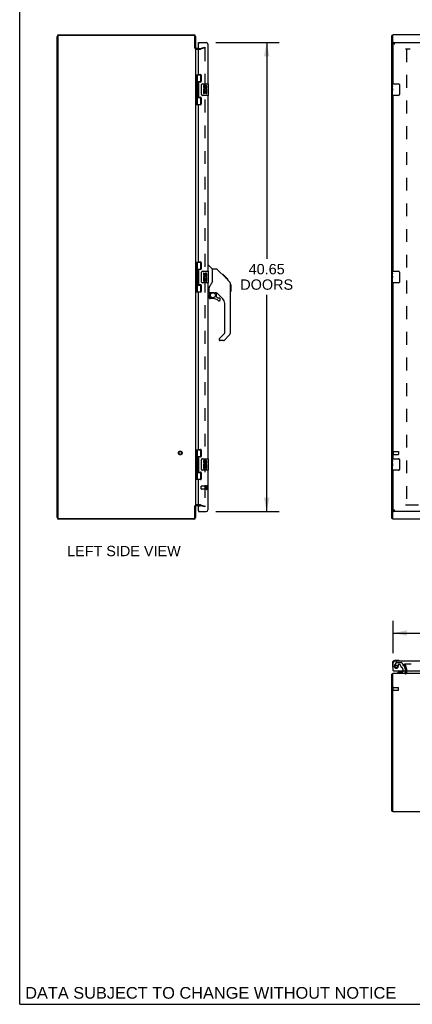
# Model space of a CAD drawing. Header units: inches. Extents: x 0 to 203, y 0 to 131.
# Tile 1 of 12: x 0 to 34, y 0 to 85. Entities that reach past the tile are written whole.
import ezdxf

# ---------------------------------------------------------------- set-up
doc = ezdxf.new("R2010")
doc.units = ezdxf.units.IN
doc.header["$LTSCALE"] = 11.137931
doc.header["$MEASUREMENT"] = 0
doc.linetypes.add('HIDDEN', pattern=[0.2, 0.1, -0.1])
doc.layers.get('0').update_dxf_attribs({"linetype": 'CONTINUOUS'})
for name, color, linetype in [('DEFAULT_2', 8, 'HIDDEN'), ('DIMENSIONS', 7, 'CONTINUOUS'), ('DOOR_ASSEMBLY_LEFT', 7, 'CONTINUOUS')]:
    doc.layers.add(name, color=color, linetype=linetype)
doc.styles.get("Standard").update_dxf_attribs({"font": 'arial.ttf'})
doc.dimstyles.new('DIMSTYLE_1', dxfattribs={"dimtxt": 0.893417, "dimasz": 1.191223, "dimexe": 0.09, "dimexo": 0.07, "dimgap": 0.0375, "dimtad": 0, "dimtih": 1, "dimtoh": 1, "dimzin": 4, "dimdsep": 46, "dimtxsty": 'Standard', "dimblk": '_FILLED', "dimblk1": '_FILLED', "dimblk2": '_FILLED', "dimcen": 0.09, "dimazin": 1, "dimtfac": 1, "dimtdec": 3, "dimtofl": 0, "dimtmove": 0, "dimatfit": 3, "dimldrblk": '_FILLED', "dimfxl": 0, "dimtolj": 1, "dimtzin": 4, "dimarcsym": 0})

# ---------------------------------------------------------------- blocks, each defined once
blk = doc.blocks.new('_FILLED')
at = {"color": 0, "linetype": 'ByBlock'}
blk.add_solid([(0, 0), (-1, 0.2), (-1, -0.2)], dxfattribs=at)
blk = doc.blocks.new('*D4')
at = {"layer": 'DIMENSIONS', "color": 2, "linetype": 'Continuous'}
for p, q in [((16.997, 83.37), (22.464, 83.37)), ((21.392, 83.37), (21.392, 64.626)), ((21.392, 42.72), (21.392, 61.499)), ((16.997, 42.72), (22.464, 42.72))]:
    blk.add_line(p, q, dxfattribs=at)
at = {"layer": 'DIMENSIONS', "color": 2, "linetype": 'Continuous', "xscale": 1.1912225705, "yscale": 1.1912225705, "zscale": 1.1912225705}
for p, rotation in [((21.392, 83.37), 90), ((21.392, 42.72), 270)]:
    blk.add_blockref('_FILLED', p, dxfattribs=dict(at, rotation=rotation))
at = {"layer": 'DIMENSIONS', "color": 2, "linetype": 'Continuous', "insert": (21.392, 64.179), "char_height": 0.8934, "width": 4.57004, "attachment_point": 2, "line_spacing_factor": 0.9}
blk.add_mtext('40.65\\PDOORS', dxfattribs=at)
blk = doc.blocks.new('*D5')
at = {"layer": 'DIMENSIONS', "color": 2, "linetype": 'Continuous'}
for p, q in [((32.343, 30.44), (32.343, 33.256)), ((61.043, 30.44), (61.043, 33.256)), ((32.343, 32.184), (42.228, 32.184)), ((61.043, 32.184), (51.159, 32.184))]:
    blk.add_line(p, q, dxfattribs=at)
at = {"layer": 'DIMENSIONS', "color": 2, "linetype": 'Continuous', "xscale": 1.1912225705, "yscale": 1.1912225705, "zscale": 1.1912225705, "rotation": 180}
blk.add_blockref('_FILLED', (32.343, 32.184), dxfattribs=at)
at = {"layer": 'DIMENSIONS', "color": 2, "linetype": 'Continuous', "xscale": 1.1912225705, "yscale": 1.1912225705, "zscale": 1.1912225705}
blk.add_blockref('_FILLED', (61.043, 32.184), dxfattribs=at)
at = {"layer": 'DIMENSIONS', "color": 2, "linetype": 'Continuous', "insert": (46.693, 32.631), "char_height": 0.89342, "width": 8.03743, "attachment_point": 2, "line_spacing_factor": 0.9}
blk.add_mtext('28.70 DOORS', dxfattribs=at)

msp = doc.modelspace()

# ---------------------------------------------------------------- linework, layer by layer
at = {"color": 7, "linetype": 'Continuous'}
for p, q in [((0, 0), (0, 131.034)), ((32.314, 83.982), (32.239, 83.982)), ((15.169, 82.87), (15.23, 82.87)), ((32.314, 82.873), (32.239, 82.873)), ((32.314, 82.873), (32.314, 82.93)), ((15.169, 43.22), (15.23, 43.22)), ((32.314, 43.217), (32.239, 43.217)), ((32.314, 43.16), (32.314, 43.217)), ((32.314, 42.108), (32.239, 42.108)), ((32.314, 16.736), (32.239, 16.736)), ((0, 0), (202.508, 0))]:
    msp.add_line(p, q, dxfattribs=at)
at = {"color": 3, "linetype": 'Continuous'}
for p, q in [((3.23, 42.19), (3.23, 83.9)), ((3.293, 83.902), (3.293, 42.188)), ((15.087, 83.982), (3.373, 83.982)), ((3.375, 84.045), (15.085, 84.045)), ((15.167, 82.873), (15.167, 83.902)), ((15.23, 83.9), (15.23, 82.87)), ((32.239, 42.108), (32.239, 83.982)), ((32.314, 82.93), (32.314, 84.045)), ((92.164, 84.045), (32.314, 84.045)), ((15.23, 82.843), (15.23, 43.247)), ((15.473, 82.87), (15.3, 82.87)), ((15.3, 82.795), (15.473, 82.795)), ((32.343, 82.843), (32.282, 82.843)), ((15.167, 42.188), (15.167, 43.217)), ((15.23, 43.22), (15.23, 42.19)), ((15.473, 43.295), (15.3, 43.295)), ((15.473, 43.22), (15.3, 43.22)), ((32.343, 43.247), (32.282, 43.247)), ((32.314, 42.045), (32.314, 43.16)), ((3.373, 42.108), (15.087, 42.108)), ((15.085, 42.045), (3.375, 42.045)), ((92.164, 42.045), (32.314, 42.045)), ((32.239, 16.736), (32.239, 28.61)), ((32.314, 16.673), (32.314, 28.673)), ((92.164, 28.673), (32.314, 28.673)), ((33.414, 28.916), (33.414, 28.743)), ((92.164, 16.673), (32.314, 16.673))]:
    msp.add_line(p, q, dxfattribs=at)
for points in [[(32.265, 82.852), (32.26, 82.854), (32.258, 82.855), (32.255, 82.857), (32.253, 82.858), (32.251, 82.859), (32.249, 82.86), (32.247, 82.861), (32.246, 82.862), (32.244, 82.863), (32.243, 82.864), (32.242, 82.866), (32.241, 82.867), (32.24, 82.868), (32.239, 82.869), (32.239, 82.87), (32.239, 82.872), (32.239, 82.873)], [(32.282, 82.843), (32.28, 82.844), (32.279, 82.845), (32.277, 82.847), (32.275, 82.848), (32.273, 82.849), (32.27, 82.85), (32.268, 82.851), (32.265, 82.852)], [(32.26, 43.236), (32.258, 43.235), (32.255, 43.234), (32.253, 43.232), (32.251, 43.231), (32.249, 43.23), (32.247, 43.229), (32.246, 43.228), (32.244, 43.227), (32.243, 43.226), (32.242, 43.224), (32.241, 43.223), (32.24, 43.222), (32.239, 43.221), (32.239, 43.22), (32.239, 43.218), (32.239, 43.217)], [(32.282, 43.247), (32.28, 43.246), (32.279, 43.245), (32.277, 43.244), (32.275, 43.242), (32.273, 43.241), (32.27, 43.24), (32.268, 43.239), (32.265, 43.238), (32.26, 43.236)], [(32.255, 28.621), (32.253, 28.62), (32.251, 28.619), (32.249, 28.619), (32.247, 28.618), (32.246, 28.618), (32.244, 28.617), (32.243, 28.616), (32.242, 28.615), (32.241, 28.615), (32.24, 28.614), (32.239, 28.613), (32.239, 28.612), (32.239, 28.611), (32.239, 28.61)], [(32.282, 28.632), (32.28, 28.63), (32.279, 28.629), (32.277, 28.628), (32.275, 28.627), (32.273, 28.626), (32.27, 28.625), (32.268, 28.624), (32.265, 28.623), (32.263, 28.623), (32.26, 28.622), (32.255, 28.621)]]:
    msp.add_lwpolyline(points, dxfattribs=at)
at = {"color": 7, "linetype": 'Continuous'}
for points in [[(32.334, 82.843), (32.335, 82.844), (32.335, 82.846), (32.335, 82.847), (32.334, 82.848), (32.334, 82.85), (32.334, 82.851), (32.333, 82.852), (32.332, 82.853), (32.331, 82.854), (32.33, 82.856), (32.329, 82.857), (32.328, 82.858), (32.327, 82.859), (32.325, 82.86), (32.324, 82.861), (32.322, 82.862), (32.321, 82.863), (32.32, 82.864), (32.318, 82.865), (32.317, 82.866), (32.316, 82.867), (32.315, 82.869), (32.314, 82.87), (32.314, 82.871), (32.314, 82.872), (32.314, 82.873)], [(32.334, 43.247), (32.335, 43.246), (32.335, 43.244), (32.335, 43.243), (32.334, 43.242), (32.334, 43.241), (32.334, 43.239), (32.333, 43.238), (32.332, 43.237), (32.331, 43.236), (32.33, 43.235), (32.329, 43.233), (32.328, 43.232), (32.327, 43.231), (32.325, 43.23), (32.324, 43.229), (32.322, 43.228), (32.321, 43.227), (32.32, 43.226), (32.318, 43.225), (32.317, 43.224), (32.316, 43.223), (32.315, 43.221), (32.314, 43.22), (32.314, 43.219), (32.314, 43.218), (32.314, 43.217)]]:
    msp.add_lwpolyline(points, dxfattribs=at)
at = {"color": 3, "linetype": 'Continuous'}
for centre, radius, start, end in [((3.375, 83.9), 0.145, 90, 180), ((3.373, 83.902), 0.08, 90, 180), ((15.085, 83.9), 0.145, 0, 90), ((15.087, 83.902), 0.08, 0, 90), ((15.3, 82.94), 0.07, 184.84437, 270), ((32.374, 82.93), 0.06, 180, 239.436), ((15.3, 43.15), 0.07, 90, 175.15563), ((32.374, 43.16), 0.06, 120.564, 180), ((3.375, 42.19), 0.145, 180, 270), ((3.373, 42.188), 0.08, 180, 270), ((15.085, 42.19), 0.145, 270, 360), ((15.087, 42.188), 0.08, 270, 360), ((32.384, 28.528), 0.145, 118.86847, 134.60138), ((33.344, 28.743), 0.07, 270, 360)]:
    msp.add_arc(centre, radius, start, end, dxfattribs=at)
at = {"color": 7, "linetype": 'Continuous'}
for centre, start, end in [((15.3, 82.94), 218.75492, 222.0166), ((15.3, 82.94), 246.08965, 270), ((15.3, 43.15), 137.9834, 141.24508), ((15.3, 43.15), 90, 113.91035)]:
    msp.add_arc(centre, 0.145, start, end, dxfattribs=at)
at = {"layer": 'DEFAULT_2', "color": 8, "linetype": 'HIDDEN'}
for p, q in [((15.473, 82.87), (15.629, 82.87)), ((15.473, 82.795), (15.629, 82.795)), ((15.639, 82.871), (16.023, 82.974)), ((16.043, 82.902), (15.658, 82.799)), ((16.023, 82.974), (16.043, 82.902)), ((16.03, 82.894), (16.032, 82.893)), ((16.043, 82.879), (16.043, 43.211)), ((60.564, 82.795), (33.414, 82.795)), ((33.489, 82.795), (33.489, 43.295)), ((32.314, 47.937), (32.314, 47.653)), ((32.357, 47.937), (32.357, 47.653)), ((32.357, 47.919), (32.804, 47.919)), ((32.814, 47.909), (32.814, 47.681)), ((32.357, 47.671), (32.804, 47.671)), ((15.295, 43.295), (15.3, 43.295)), ((15.629, 43.295), (15.473, 43.295)), ((15.473, 43.22), (15.629, 43.22)), ((15.629, 43.295), (15.633, 43.295)), ((16.023, 43.116), (15.639, 43.219)), ((15.658, 43.291), (16.043, 43.188)), ((16.043, 43.188), (16.023, 43.116)), ((33.414, 43.295), (60.564, 43.295)), ((33.309, 29.466), (33.382, 29.486)), ((33.412, 29.082), (33.309, 29.466)), ((60.645, 29.486), (33.33, 29.486)), ((33.382, 29.486), (33.485, 29.102)), ((33.414, 29.072), (33.414, 28.916)), ((33.489, 29.072), (33.489, 28.743)), ((32.357, 27.206), (32.357, 27.49)), ((32.357, 27.472), (32.804, 27.472)), ((32.814, 27.234), (32.814, 27.462)), ((32.357, 27.224), (32.804, 27.224))]:
    msp.add_line(p, q, dxfattribs=at)
for points in [[(16.028, 82.894), (16.028, 82.894), (16.026, 82.894), (16.025, 82.893)], [(16.03, 82.894), (16.029, 82.894), (16.028, 82.894)], [(16.032, 82.893), (16.033, 82.893), (16.035, 82.892), (16.036, 82.892)], [(16.036, 82.892), (16.037, 82.891), (16.038, 82.89), (16.039, 82.889), (16.04, 82.887), (16.041, 82.886), (16.042, 82.885), (16.042, 82.883), (16.042, 82.882), (16.043, 82.88), (16.043, 82.879)], [(16.028, 43.196), (16.028, 43.196), (16.026, 43.196), (16.025, 43.197)], [(16.036, 43.198), (16.035, 43.198), (16.033, 43.197), (16.032, 43.197), (16.03, 43.196), (16.029, 43.196), (16.028, 43.196)], [(16.043, 43.211), (16.043, 43.21), (16.042, 43.208), (16.042, 43.207), (16.042, 43.205), (16.041, 43.204), (16.04, 43.203), (16.039, 43.201), (16.038, 43.2), (16.037, 43.199), (16.036, 43.198)], [(33.33, 29.486), (33.328, 29.486), (33.326, 29.486), (33.325, 29.485), (33.323, 29.484), (33.322, 29.484), (33.32, 29.483), (33.319, 29.482), (33.318, 29.48), (33.317, 29.479), (33.316, 29.477), (33.316, 29.476), (33.315, 29.474), (33.315, 29.473), (33.315, 29.471)], [(33.315, 29.471), (33.315, 29.471), (33.315, 29.469), (33.315, 29.468)]]:
    msp.add_lwpolyline(points, dxfattribs=at)
for radius in [0.164, 0.124]:
    msp.add_circle((13.905, 47.795), radius, dxfattribs=at)
for centre, radius, start, end in [((15.3, 82.94), 0.145, 222.0166, 246.08965), ((15.629, 82.91), 0.04, 270, 285), ((15.629, 82.91), 0.115, 270, 285), ((32.335, 47.937), 0.0215, 0, 180), ((32.804, 47.909), 0.01, 0, 90), ((32.335, 47.653), 0.0215, 180, 360), ((32.804, 47.681), 0.01, 270, 360), ((15.3, 43.15), 0.145, 113.91035, 137.9834), ((15.629, 43.18), 0.115, 75, 90), ((15.629, 43.18), 0.04, 75, 90), ((33.374, 29.072), 0.04, 0, 15), ((33.374, 29.072), 0.115, 0, 15), ((33.344, 28.743), 0.145, 308.75492, 360), ((32.335, 27.49), 0.0215, 360, 180), ((32.804, 27.462), 0.01, 360, 90), ((32.335, 27.206), 0.0215, 180, 0), ((32.804, 27.234), 0.01, 270, 0)]:
    msp.add_arc(centre, radius, start, end, dxfattribs=at)
at = {"layer": 'DOOR_ASSEMBLY_LEFT', "color": 7, "linetype": 'Continuous'}
for p, q in [((15.473, 83.295), (15.473, 83.37)), ((15.493, 83.295), (15.473, 83.295)), ((32.343, 83.37), (32.343, 83.295)), ((32.454, 83.252), (32.449, 83.255)), ((32.459, 83.248), (32.454, 83.252)), ((32.464, 83.245), (32.459, 83.248)), ((32.471, 83.24), (32.464, 83.245)), ((32.478, 83.235), (32.47, 83.24)), ((32.478, 83.235), (32.471, 83.24)), ((15.23, 80.575), (15.714, 80.575)), ((15.269, 80.575), (15.269, 78.016)), ((15.368, 80.575), (15.368, 79.887)), ((15.688, 79.984), (15.688, 80.575)), ((15.368, 79.984), (15.715, 79.984)), ((15.368, 79.687), (15.368, 78.903)), ((15.384, 79.717), (15.384, 79.857)), ((15.657, 79.975), (15.657, 79.953)), ((15.657, 79.975), (15.708, 79.975)), ((15.733, 78.895), (15.733, 79.695)), ((15.833, 79.795), (16.343, 79.795)), ((15.909, 79.641), (15.909, 79.505)), ((15.971, 79.641), (15.909, 79.641)), ((15.971, 79.505), (15.971, 79.641)), ((16.036, 79.567), (16.037, 79.498)), ((16.097, 79.505), (16.097, 79.546)), ((16.16, 79.41), (16.16, 79.547)), ((16.16, 79.41), (16.221, 79.41)), ((16.221, 79.41), (16.221, 79.567)), ((16.358, 78.81), (16.358, 79.78)), ((32.283, 79.636), (32.283, 79.78)), ((32.283, 79.38), (32.283, 79.633)), ((32.292, 79.578), (32.283, 79.578)), ((32.283, 79.41), (32.293, 79.41)), ((32.293, 79.41), (32.293, 79.567)), ((32.298, 79.795), (32.808, 79.795)), ((32.908, 79.695), (32.908, 78.895)), ((15.368, 78.703), (15.368, 78.016)), ((15.368, 78.606), (15.715, 78.606)), ((15.384, 78.733), (15.384, 78.873)), ((15.657, 78.638), (15.657, 78.615)), ((15.708, 78.615), (15.657, 78.615)), ((15.688, 78.016), (15.688, 78.606)), ((16.343, 78.795), (15.833, 78.795)), ((15.909, 79.18), (15.909, 78.949)), ((15.927, 79.18), (15.909, 79.18)), ((15.909, 78.949), (15.971, 78.949)), ((15.961, 79.18), (15.989, 79.199)), ((15.961, 79.18), (16.221, 79.18)), ((15.971, 78.949), (15.971, 79.117)), ((15.971, 79.117), (16.037, 79.117)), ((16.037, 79.117), (16.037, 78.981)), ((16.037, 78.981), (16.097, 78.981)), ((16.097, 78.981), (16.097, 79.117)), ((16.097, 79.117), (16.16, 79.117)), ((16.152, 79.216), (16.21, 79.191)), ((16.16, 78.949), (16.16, 79.117)), ((16.16, 78.949), (16.221, 78.949)), ((16.221, 79.227), (16.221, 79.28)), ((16.221, 78.949), (16.221, 79.18)), ((32.283, 78.81), (32.283, 79.378)), ((32.286, 79.347), (32.283, 79.347)), ((32.283, 79.216), (32.292, 79.216)), ((32.283, 79.18), (32.293, 79.18)), ((32.283, 79.117), (32.293, 79.117)), ((32.283, 78.949), (32.293, 78.949)), ((32.293, 79.227), (32.293, 79.28)), ((32.293, 78.949), (32.293, 79.18)), ((32.808, 78.795), (32.298, 78.795)), ((15.23, 78.016), (15.714, 78.016)), ((15.23, 64.325), (15.714, 64.325)), ((15.269, 64.325), (15.269, 61.766)), ((15.368, 64.325), (15.368, 63.637)), ((15.688, 63.734), (15.688, 64.325)), ((16.298, 64.049), (16.361, 64.049)), ((16.686, 63.74), (16.388, 64.037)), ((15.368, 63.734), (15.715, 63.734)), ((15.368, 63.437), (15.368, 62.653)), ((15.384, 63.467), (15.384, 63.607)), ((15.657, 63.725), (15.708, 63.725)), ((15.657, 63.725), (15.657, 63.703)), ((15.733, 62.645), (15.733, 63.445)), ((15.833, 63.545), (16.343, 63.545)), ((15.971, 63.391), (15.909, 63.391)), ((15.909, 63.391), (15.909, 63.255)), ((15.971, 63.255), (15.971, 63.391)), ((16.036, 63.317), (16.037, 63.248)), ((16.097, 63.255), (16.097, 63.296)), ((16.16, 63.16), (16.16, 63.297)), ((16.221, 63.16), (16.221, 63.317)), ((16.358, 62.56), (16.358, 63.53)), ((17.053, 63.734), (16.692, 63.734)), ((16.692, 62.63), (16.692, 63.734)), ((17.874, 62.946), (17.109, 63.711)), ((17.63, 63.256), (17.563, 63.256)), ((17.637, 63.249), (17.57, 63.249)), ((17.647, 63.239), (17.58, 63.239)), ((17.654, 63.233), (17.587, 63.233)), ((17.662, 63.225), (17.595, 63.225)), ((17.681, 63.205), (17.614, 63.205)), ((17.63, 63.256), (17.957, 62.93)), ((17.704, 63.183), (17.637, 63.183)), ((32.283, 63.386), (32.283, 63.53)), ((32.283, 63.13), (32.283, 63.383)), ((32.292, 63.328), (32.283, 63.328)), ((32.293, 63.16), (32.293, 63.317)), ((32.298, 63.545), (32.808, 63.545)), ((32.908, 63.445), (32.908, 62.645)), ((15.368, 62.453), (15.368, 61.766)), ((15.368, 62.356), (15.715, 62.356)), ((15.384, 62.483), (15.384, 62.623)), ((15.657, 62.388), (15.657, 62.365)), ((15.708, 62.365), (15.657, 62.365)), ((15.688, 61.766), (15.688, 62.356)), ((16.343, 62.545), (15.833, 62.545)), ((15.927, 62.93), (15.909, 62.93)), ((15.909, 62.93), (15.909, 62.699)), ((15.909, 62.699), (15.971, 62.699)), ((15.961, 62.93), (15.989, 62.949)), ((15.961, 62.93), (16.221, 62.93)), ((15.971, 62.867), (16.037, 62.867)), ((15.971, 62.699), (15.971, 62.867)), ((16.037, 62.867), (16.037, 62.731)), ((16.037, 62.731), (16.097, 62.731)), ((16.097, 62.867), (16.16, 62.867)), ((16.097, 62.731), (16.097, 62.867)), ((16.152, 62.966), (16.21, 62.941)), ((16.16, 63.16), (16.221, 63.16)), ((16.16, 62.699), (16.16, 62.867)), ((16.16, 62.699), (16.221, 62.699)), ((16.221, 62.977), (16.221, 63.03)), ((16.221, 62.699), (16.221, 62.93)), ((17.727, 63.159), (17.66, 63.159)), ((17.751, 63.136), (17.684, 63.136)), ((17.775, 63.112), (17.708, 63.112)), ((17.798, 63.088), (17.731, 63.088)), ((17.82, 63.066), (17.754, 63.066)), ((17.841, 63.046), (17.774, 63.046)), ((17.858, 63.029), (17.791, 63.029)), ((17.871, 63.015), (17.804, 63.015)), ((17.875, 63.011), (17.808, 63.011)), ((17.877, 63.009), (17.81, 63.009)), ((17.878, 63.009), (17.811, 63.009)), ((17.878, 63.008), (17.812, 63.008)), ((17.86, 62.959), (17.812, 63.007)), ((17.881, 63.006), (17.814, 63.006)), ((17.885, 63.001), (17.819, 63.001)), ((17.891, 62.995), (17.824, 62.995)), ((17.905, 62.982), (17.838, 62.982)), ((17.92, 62.966), (17.853, 62.966)), ((17.873, 62.946), (17.86, 62.959)), ((17.928, 62.959), (17.861, 62.959)), ((17.934, 62.952), (17.868, 62.952)), ((17.873, 62.946), (18.152, 62.667)), ((17.946, 62.94), (17.88, 62.94)), ((17.952, 62.935), (17.885, 62.935)), ((17.955, 62.931), (17.888, 62.931)), ((17.957, 62.93), (17.89, 62.93)), ((17.956, 62.93), (17.89, 62.93)), ((17.957, 62.929), (17.89, 62.929)), ((18.046, 62.841), (17.957, 62.929)), ((17.975, 62.845), (18.041, 62.845)), ((18.043, 62.843), (17.976, 62.843)), ((18.046, 62.841), (17.979, 62.841)), ((18.172, 62.645), (18.152, 62.667)), ((18.266, 62.412), (18.265, 62.42)), ((18.267, 58.287), (18.267, 62.39)), ((18.278, 62.394), (18.278, 61.807)), ((32.283, 63.16), (32.293, 63.16)), ((32.283, 62.56), (32.283, 63.128)), ((32.286, 63.097), (32.283, 63.097)), ((32.283, 62.966), (32.292, 62.966)), ((32.283, 62.93), (32.293, 62.93)), ((32.283, 62.867), (32.293, 62.867)), ((32.283, 62.699), (32.293, 62.699)), ((32.293, 62.977), (32.293, 63.03)), ((32.293, 62.699), (32.293, 62.93)), ((32.808, 62.545), (32.298, 62.545)), ((15.23, 61.766), (15.714, 61.766)), ((16.377, 61.667), (16.298, 61.667)), ((16.416, 61.706), (16.416, 62.113)), ((16.416, 61.489), (16.416, 61.252)), ((16.436, 61.708), (16.731, 61.708)), ((16.474, 61.629), (16.554, 61.708)), ((16.48, 61.623), (16.477, 61.626)), ((16.484, 61.619), (16.48, 61.623)), ((16.488, 61.615), (16.484, 61.619)), ((17.004, 61.667), (16.916, 61.667)), ((17.046, 61.335), (17.046, 61.662)), ((17.582, 61.171), (17.08, 61.672)), ((16.731, 61.173), (16.495, 61.173)), ((17.05, 61.327), (17.121, 61.255)), ((17.13, 61.252), (17.282, 61.252)), ((17.361, 61.054), (17.361, 61.173)), ((17.755, 58.201), (17.755, 60.753)), ((17.296, 57.71), (17.732, 58.146)), ((17.282, 57.677), (17.282, 57.612)), ((17.644, 57.533), (17.361, 57.533)), ((18.151, 58.008), (17.699, 57.556)), ((15.23, 48.075), (15.714, 48.075)), ((15.269, 48.075), (15.269, 45.516)), ((15.368, 48.075), (15.368, 47.387)), ((15.688, 47.484), (15.688, 48.075)), ((15.368, 47.484), (15.715, 47.484)), ((15.368, 47.187), (15.368, 46.403)), ((15.384, 47.217), (15.384, 47.357)), ((15.657, 47.475), (15.708, 47.475)), ((15.657, 47.475), (15.657, 47.453)), ((15.733, 46.395), (15.733, 47.195)), ((15.833, 47.295), (16.343, 47.295)), ((15.971, 47.141), (15.909, 47.141)), ((15.909, 47.141), (15.909, 47.005)), ((15.971, 47.005), (15.971, 47.141)), ((16.036, 47.067), (16.037, 46.998)), ((16.097, 47.005), (16.097, 47.046)), ((16.16, 46.91), (16.16, 47.047)), ((16.221, 46.91), (16.221, 47.067)), ((16.358, 46.31), (16.358, 47.28)), ((32.283, 47.136), (32.283, 47.28)), ((32.283, 46.88), (32.283, 47.133)), ((32.292, 47.078), (32.283, 47.078)), ((32.293, 46.91), (32.293, 47.067)), ((32.298, 47.295), (32.808, 47.295)), ((32.908, 47.195), (32.908, 46.395)), ((15.368, 46.203), (15.368, 45.516)), ((15.368, 46.106), (15.715, 46.106)), ((15.384, 46.233), (15.384, 46.373)), ((15.657, 46.138), (15.657, 46.115)), ((15.708, 46.115), (15.657, 46.115)), ((15.688, 45.516), (15.688, 46.106)), ((16.343, 46.295), (15.833, 46.295)), ((15.927, 46.68), (15.909, 46.68)), ((15.909, 46.68), (15.909, 46.449)), ((15.909, 46.449), (15.971, 46.449)), ((15.961, 46.68), (15.989, 46.699)), ((15.961, 46.68), (16.221, 46.68)), ((15.971, 46.617), (16.037, 46.617)), ((15.971, 46.449), (15.971, 46.617)), ((16.037, 46.617), (16.037, 46.481)), ((16.037, 46.481), (16.097, 46.481)), ((16.097, 46.617), (16.16, 46.617)), ((16.097, 46.481), (16.097, 46.617)), ((16.152, 46.716), (16.21, 46.691)), ((16.16, 46.91), (16.221, 46.91)), ((16.16, 46.449), (16.16, 46.617)), ((16.16, 46.449), (16.221, 46.449)), ((16.221, 46.727), (16.221, 46.78)), ((16.221, 46.449), (16.221, 46.68)), ((32.283, 46.91), (32.293, 46.91)), ((32.283, 46.31), (32.283, 46.878)), ((32.286, 46.847), (32.283, 46.847)), ((32.283, 46.716), (32.292, 46.716)), ((32.283, 46.68), (32.293, 46.68)), ((32.283, 46.617), (32.293, 46.617)), ((32.283, 46.449), (32.293, 46.449)), ((32.293, 46.727), (32.293, 46.78)), ((32.293, 46.449), (32.293, 46.68)), ((32.808, 46.295), (32.298, 46.295)), ((15.23, 45.516), (15.714, 45.516)), ((15.473, 42.795), (15.493, 42.795)), ((15.473, 42.795), (15.473, 42.72)), ((32.343, 42.72), (32.343, 42.795)), ((32.456, 42.84), (32.461, 42.843)), ((32.461, 42.843), (32.466, 42.847)), ((32.466, 42.847), (32.462, 42.845)), ((32.466, 42.847), (32.478, 42.855)), ((32.47, 42.85), (32.466, 42.847)), ((32.478, 42.855), (32.47, 42.85)), ((32.283, 29.601), (32.283, 29.312)), ((32.283, 29.312), (32.286, 29.274)), ((32.328, 29.183), (32.329, 29.179)), ((32.329, 29.179), (32.329, 29.178)), ((32.772, 29.801), (32.483, 29.801)), ((32.81, 29.798), (32.772, 29.801)), ((32.908, 29.755), (32.908, 29.755)), ((32.363, 28.916), (32.343, 28.916)), ((32.893, 28.811), (32.717, 28.712)), ((32.717, 28.673), (32.717, 28.712)), ((32.893, 28.811), (33.17, 28.811)), ((32.981, 28.827), (32.981, 28.827)), ((33.122, 28.827), (32.981, 28.827)), ((33.122, 28.827), (33.123, 28.827)), ((33.201, 28.842), (33.201, 28.916)), ((33.386, 28.916), (33.386, 28.752))]:
    msp.add_line(p, q, dxfattribs=at)
at = {"layer": 'DOOR_ASSEMBLY_LEFT', "color": 3, "linetype": 'Continuous'}
for p, q in [((15.473, 83.37), (16.163, 83.37)), ((15.473, 80.637), (15.473, 83.275)), ((16.298, 83.235), (16.298, 79.795)), ((32.343, 83.37), (61.043, 83.37)), ((32.343, 79.795), (32.343, 83.295)), ((32.426, 83.25), (32.42, 83.252)), ((32.433, 83.248), (32.426, 83.25)), ((32.44, 83.246), (32.433, 83.248)), ((32.45, 83.243), (32.44, 83.246)), ((32.454, 83.272), (32.449, 83.28)), ((32.46, 83.24), (32.45, 83.243)), ((32.459, 83.265), (32.454, 83.272)), ((32.464, 83.258), (32.459, 83.265)), ((32.478, 83.235), (32.46, 83.24)), ((32.473, 83.243), (32.464, 83.258)), ((32.478, 83.235), (32.473, 83.243)), ((15.504, 80.606), (15.66, 80.606)), ((15.723, 80.543), (15.723, 80.016)), ((15.473, 79.922), (15.473, 78.669)), ((15.66, 79.953), (15.504, 79.953)), ((15.504, 78.638), (15.66, 78.638)), ((15.723, 78.575), (15.723, 78.048)), ((16.298, 78.795), (16.298, 63.545)), ((32.343, 63.545), (32.343, 78.795)), ((15.473, 64.387), (15.473, 77.954)), ((15.66, 77.985), (15.504, 77.985)), ((15.504, 64.356), (15.66, 64.356)), ((15.723, 64.293), (15.723, 63.766)), ((15.473, 63.672), (15.473, 62.419)), ((15.66, 63.703), (15.504, 63.703)), ((15.504, 62.388), (15.66, 62.388)), ((15.723, 62.325), (15.723, 61.798)), ((16.298, 62.545), (16.298, 47.295)), ((32.343, 47.295), (32.343, 62.545)), ((15.473, 48.137), (15.473, 61.704)), ((15.66, 61.735), (15.504, 61.735)), ((15.504, 48.106), (15.66, 48.106)), ((15.723, 48.043), (15.723, 47.516)), ((15.473, 47.422), (15.473, 46.169)), ((15.66, 47.453), (15.504, 47.453)), ((15.504, 46.138), (15.66, 46.138)), ((16.298, 46.295), (16.298, 42.855)), ((32.343, 42.795), (32.343, 46.295)), ((15.473, 42.815), (15.473, 45.454)), ((15.66, 45.485), (15.504, 45.485)), ((15.723, 46.075), (15.723, 45.548)), ((15.473, 42.72), (16.163, 42.72)), ((61.043, 42.72), (32.343, 42.72)), ((32.417, 42.837), (32.411, 42.835)), ((32.423, 42.839), (32.417, 42.837)), ((32.43, 42.841), (32.423, 42.839)), ((32.436, 42.843), (32.43, 42.841)), ((32.447, 42.846), (32.436, 42.843)), ((32.456, 42.821), (32.461, 42.829)), ((32.461, 42.829), (32.466, 42.836)), ((32.478, 42.855), (32.464, 42.851)), ((32.466, 42.836), (32.478, 42.855)), ((32.343, 28.916), (32.343, 29.606)), ((60.908, 29.741), (32.478, 29.741)), ((32.363, 28.916), (61.023, 28.916))]:
    msp.add_line(p, q, dxfattribs=at)
at = {"layer": 'DOOR_ASSEMBLY_LEFT', "color": 8, "linetype": 'HIDDEN'}
for p, q in [((15.723, 44.681), (15.723, 44.909)), ((16.18, 44.919), (15.733, 44.919)), ((16.18, 44.671), (15.733, 44.671)), ((16.18, 44.653), (16.18, 44.937)), ((16.223, 44.653), (16.223, 44.937)), ((32.604, 29.622), (32.469, 29.389)), ((32.63, 29.637), (33.042, 29.637)), ((32.79, 29.436), (32.79, 29.303)), ((32.9, 29.452), (32.806, 29.452)), ((33.178, 29.514), (33.063, 29.629)), ((33.184, 29.499), (33.184, 29.421)), ((33.201, 28.916), (33.201, 29.026)), ((33.243, 29.362), (33.288, 29.362)), ((33.386, 29.083), (33.318, 29.339)), ((33.386, 29.083), (33.386, 28.916)), ((33.307, 28.673), (32.717, 28.673))]:
    msp.add_line(p, q, dxfattribs=at)
at = {"layer": 'DOOR_ASSEMBLY_LEFT', "color": 3, "linetype": 'Continuous'}
for points in [[(32.44, 83.294), (32.437, 83.297), (32.435, 83.3), (32.432, 83.304), (32.43, 83.307), (32.427, 83.31), (32.425, 83.313), (32.423, 83.316), (32.42, 83.319), (32.418, 83.322), (32.415, 83.325), (32.413, 83.328), (32.411, 83.33), (32.408, 83.333), (32.406, 83.336), (32.403, 83.338), (32.401, 83.341), (32.399, 83.343), (32.396, 83.345), (32.394, 83.347), (32.391, 83.349), (32.389, 83.351), (32.387, 83.353), (32.384, 83.355), (32.382, 83.357), (32.379, 83.358), (32.377, 83.36), (32.374, 83.361), (32.372, 83.362), (32.37, 83.364), (32.367, 83.365), (32.365, 83.366), (32.362, 83.367), (32.36, 83.367), (32.358, 83.368), (32.355, 83.369), (32.353, 83.369), (32.35, 83.37), (32.348, 83.37), (32.346, 83.37), (32.343, 83.37)], [(32.42, 83.252), (32.414, 83.254), (32.411, 83.255), (32.408, 83.256), (32.405, 83.257), (32.402, 83.258), (32.399, 83.259), (32.396, 83.26), (32.393, 83.261), (32.39, 83.262), (32.388, 83.263), (32.385, 83.264), (32.383, 83.265), (32.38, 83.266), (32.378, 83.267), (32.375, 83.268), (32.373, 83.269), (32.371, 83.27), (32.369, 83.271), (32.367, 83.272), (32.365, 83.273), (32.363, 83.274), (32.361, 83.275), (32.359, 83.276), (32.358, 83.277), (32.356, 83.278), (32.355, 83.279), (32.353, 83.28), (32.352, 83.281), (32.351, 83.282), (32.35, 83.283), (32.349, 83.284), (32.348, 83.285), (32.347, 83.286), (32.346, 83.287), (32.345, 83.288), (32.345, 83.289), (32.344, 83.29), (32.344, 83.291), (32.344, 83.292), (32.343, 83.293), (32.343, 83.294), (32.343, 83.295)], [(32.449, 83.28), (32.447, 83.283), (32.444, 83.287), (32.442, 83.29), (32.44, 83.294)], [(32.411, 42.835), (32.408, 42.834), (32.405, 42.833), (32.402, 42.832), (32.399, 42.831), (32.396, 42.83), (32.393, 42.829), (32.39, 42.828), (32.388, 42.827), (32.385, 42.826), (32.383, 42.825), (32.38, 42.824), (32.378, 42.823), (32.375, 42.822), (32.373, 42.821), (32.371, 42.82), (32.369, 42.819), (32.367, 42.818), (32.365, 42.817), (32.363, 42.816), (32.361, 42.815), (32.359, 42.814), (32.358, 42.813), (32.356, 42.812), (32.355, 42.811), (32.353, 42.81), (32.352, 42.809), (32.351, 42.808), (32.35, 42.807), (32.349, 42.806), (32.348, 42.805), (32.347, 42.804), (32.346, 42.803), (32.345, 42.802), (32.345, 42.801), (32.344, 42.8), (32.344, 42.799), (32.344, 42.798), (32.343, 42.797), (32.343, 42.796), (32.343, 42.795)], [(32.343, 42.72), (32.346, 42.72), (32.348, 42.72), (32.35, 42.721), (32.353, 42.721), (32.355, 42.721), (32.358, 42.722), (32.36, 42.723), (32.362, 42.723), (32.365, 42.724), (32.367, 42.725), (32.37, 42.726), (32.372, 42.728), (32.374, 42.729), (32.377, 42.73), (32.379, 42.732), (32.382, 42.733), (32.384, 42.735), (32.387, 42.737), (32.389, 42.739), (32.391, 42.741), (32.394, 42.743), (32.396, 42.745), (32.399, 42.747), (32.401, 42.749), (32.403, 42.752), (32.406, 42.754), (32.408, 42.757), (32.411, 42.76), (32.413, 42.762), (32.415, 42.765), (32.418, 42.768), (32.42, 42.771), (32.423, 42.774), (32.425, 42.777), (32.427, 42.78), (32.43, 42.783), (32.432, 42.786), (32.435, 42.79), (32.437, 42.793)], [(32.437, 42.793), (32.44, 42.796), (32.442, 42.8), (32.444, 42.803), (32.447, 42.807), (32.449, 42.81), (32.452, 42.814), (32.456, 42.821)], [(32.464, 42.851), (32.46, 42.85), (32.447, 42.846)]]:
    msp.add_lwpolyline(points, dxfattribs=at)
at = {"layer": 'DOOR_ASSEMBLY_LEFT', "color": 7, "linetype": 'Continuous'}
for points in [[(32.42, 83.272), (32.418, 83.274), (32.415, 83.275), (32.413, 83.276), (32.411, 83.277), (32.408, 83.279), (32.406, 83.28), (32.403, 83.281), (32.401, 83.282), (32.399, 83.283), (32.396, 83.284), (32.394, 83.285), (32.391, 83.286), (32.389, 83.287), (32.387, 83.288), (32.384, 83.288), (32.382, 83.289), (32.379, 83.29), (32.377, 83.29), (32.374, 83.291), (32.372, 83.292), (32.37, 83.292), (32.367, 83.293), (32.365, 83.293), (32.362, 83.294), (32.36, 83.294), (32.358, 83.294), (32.355, 83.294), (32.353, 83.295), (32.35, 83.295), (32.348, 83.295), (32.346, 83.295), (32.343, 83.295)], [(32.444, 83.258), (32.442, 83.26), (32.44, 83.261), (32.437, 83.263), (32.435, 83.264), (32.432, 83.266), (32.43, 83.267), (32.427, 83.268), (32.425, 83.27), (32.423, 83.271), (32.42, 83.272)], [(32.47, 83.24), (32.466, 83.243), (32.464, 83.244), (32.462, 83.245), (32.46, 83.247), (32.458, 83.248), (32.456, 83.249), (32.454, 83.251), (32.452, 83.252), (32.451, 83.253), (32.449, 83.255), (32.447, 83.256), (32.445, 83.257), (32.444, 83.259), (32.443, 83.259)], [(32.449, 83.255), (32.447, 83.256), (32.444, 83.258)], [(15.368, 79.931), (15.369, 79.922), (15.371, 79.913), (15.374, 79.903), (15.378, 79.891), (15.383, 79.88), (15.387, 79.868), (15.392, 79.856), (15.397, 79.845), (15.401, 79.833), (15.405, 79.822), (15.408, 79.81), (15.41, 79.799), (15.411, 79.787), (15.41, 79.776), (15.408, 79.764), (15.405, 79.753), (15.401, 79.741), (15.397, 79.729), (15.392, 79.718), (15.387, 79.706), (15.383, 79.694), (15.378, 79.683), (15.374, 79.672), (15.371, 79.661), (15.369, 79.652), (15.368, 79.643)], [(15.733, 79.695), (15.733, 79.701), (15.734, 79.708), (15.735, 79.714), (15.736, 79.72), (15.738, 79.726), (15.74, 79.731)], [(32.283, 79.636), (32.283, 79.633), (32.284, 79.628), (32.285, 79.623), (32.286, 79.617), (32.287, 79.61), (32.289, 79.603), (32.29, 79.594), (32.291, 79.585)], [(32.291, 79.585), (32.292, 79.576), (32.293, 79.567)], [(32.901, 79.731), (32.903, 79.726), (32.905, 79.72), (32.906, 79.714), (32.907, 79.708), (32.908, 79.701), (32.908, 79.695)], [(15.368, 78.947), (15.369, 78.938), (15.371, 78.929), (15.374, 78.919), (15.378, 78.907), (15.383, 78.896), (15.387, 78.884), (15.392, 78.872), (15.397, 78.861), (15.401, 78.849), (15.405, 78.838), (15.408, 78.826), (15.41, 78.815), (15.411, 78.803), (15.41, 78.792), (15.408, 78.78), (15.405, 78.769), (15.401, 78.757), (15.397, 78.745), (15.392, 78.734), (15.387, 78.722), (15.383, 78.71), (15.378, 78.699), (15.374, 78.688), (15.371, 78.677), (15.369, 78.668), (15.368, 78.659)], [(15.74, 78.859), (15.738, 78.865), (15.736, 78.87), (15.735, 78.876), (15.734, 78.883), (15.733, 78.889), (15.733, 78.895)], [(32.283, 79.38), (32.283, 79.373), (32.284, 79.365), (32.285, 79.357), (32.286, 79.348)], [(32.286, 79.348), (32.289, 79.321), (32.29, 79.312), (32.291, 79.304), (32.292, 79.295), (32.293, 79.287), (32.293, 79.28)], [(32.293, 79.227), (32.293, 79.22), (32.292, 79.214), (32.292, 79.208), (32.291, 79.202), (32.291, 79.196), (32.29, 79.191)], [(32.908, 78.895), (32.908, 78.889), (32.907, 78.883), (32.906, 78.876), (32.905, 78.87), (32.903, 78.865), (32.901, 78.859)], [(15.368, 63.681), (15.369, 63.672), (15.371, 63.663), (15.374, 63.653), (15.378, 63.641), (15.383, 63.63), (15.387, 63.618), (15.392, 63.606), (15.397, 63.595), (15.401, 63.583), (15.405, 63.572), (15.408, 63.56), (15.41, 63.549), (15.411, 63.537), (15.41, 63.526), (15.408, 63.514), (15.405, 63.503), (15.401, 63.491), (15.397, 63.479), (15.392, 63.468), (15.387, 63.456), (15.383, 63.444), (15.378, 63.433), (15.374, 63.422), (15.371, 63.411), (15.369, 63.402), (15.368, 63.393)], [(15.733, 63.445), (15.733, 63.451), (15.734, 63.458), (15.735, 63.464), (15.736, 63.47), (15.738, 63.476), (15.74, 63.481)], [(17.109, 63.711), (17.101, 63.718), (17.092, 63.723), (17.083, 63.728), (17.073, 63.731), (17.063, 63.733), (17.053, 63.734)], [(32.283, 63.386), (32.283, 63.383), (32.284, 63.378), (32.285, 63.373), (32.286, 63.367), (32.287, 63.36), (32.289, 63.353), (32.29, 63.344), (32.291, 63.335)], [(32.291, 63.335), (32.292, 63.326), (32.293, 63.317)], [(32.901, 63.481), (32.903, 63.476), (32.905, 63.47), (32.906, 63.464), (32.907, 63.458), (32.908, 63.451), (32.908, 63.445)], [(15.368, 62.697), (15.369, 62.688), (15.371, 62.679), (15.374, 62.669), (15.378, 62.657), (15.383, 62.646), (15.387, 62.634), (15.392, 62.622), (15.397, 62.611), (15.401, 62.599), (15.405, 62.588), (15.408, 62.576), (15.41, 62.565), (15.411, 62.553), (15.41, 62.542), (15.408, 62.53), (15.405, 62.519), (15.401, 62.507), (15.397, 62.495), (15.392, 62.484), (15.387, 62.472), (15.383, 62.46), (15.378, 62.449), (15.374, 62.438), (15.371, 62.427), (15.369, 62.418), (15.368, 62.409)], [(15.74, 62.609), (15.738, 62.615), (15.736, 62.62), (15.735, 62.626), (15.734, 62.633), (15.733, 62.639), (15.733, 62.645)], [(16.692, 62.692), (16.671, 62.634), (16.64, 62.565), (16.604, 62.495), (16.562, 62.423), (16.515, 62.35), (16.469, 62.284)], [(17.812, 63.007), (17.791, 63.029), (17.769, 63.051), (17.747, 63.072)], [(18.267, 62.39), (18.266, 62.42), (18.26, 62.461), (18.251, 62.501), (18.237, 62.54), (18.219, 62.577), (18.197, 62.612), (18.172, 62.645)], [(32.283, 63.13), (32.283, 63.123), (32.284, 63.115), (32.285, 63.107), (32.286, 63.098)], [(32.286, 63.098), (32.289, 63.071), (32.29, 63.062), (32.291, 63.054), (32.292, 63.045), (32.293, 63.037), (32.293, 63.03)], [(32.293, 62.977), (32.293, 62.97), (32.292, 62.964), (32.292, 62.958), (32.291, 62.952), (32.291, 62.946), (32.29, 62.941)], [(32.908, 62.645), (32.908, 62.639), (32.907, 62.633), (32.906, 62.626), (32.905, 62.62), (32.903, 62.615), (32.901, 62.609)], [(16.469, 62.284), (16.458, 62.267), (16.443, 62.238), (16.431, 62.206), (16.422, 62.172), (16.417, 62.138), (16.416, 62.113)], [(16.488, 61.615), (16.479, 61.604), (16.47, 61.594), (16.462, 61.582), (16.456, 61.57), (16.45, 61.557), (16.445, 61.544), (16.441, 61.531), (16.438, 61.517), (16.437, 61.503), (16.436, 61.489)], [(16.477, 61.626), (16.476, 61.627), (16.475, 61.628), (16.474, 61.628), (16.474, 61.629)], [(16.731, 61.708), (16.739, 61.708), (16.758, 61.707), (16.779, 61.705), (16.799, 61.701), (16.819, 61.696), (16.836, 61.691), (16.852, 61.686), (16.866, 61.681), (16.879, 61.676), (16.889, 61.673), (16.898, 61.67), (16.907, 61.668), (16.914, 61.667), (16.916, 61.667)], [(15.368, 47.431), (15.369, 47.422), (15.371, 47.413), (15.374, 47.403), (15.378, 47.391), (15.383, 47.38), (15.387, 47.368), (15.392, 47.356), (15.397, 47.345), (15.401, 47.333), (15.405, 47.322), (15.408, 47.31), (15.41, 47.299), (15.411, 47.287), (15.41, 47.276), (15.408, 47.264), (15.405, 47.253), (15.401, 47.241), (15.397, 47.229), (15.392, 47.218), (15.387, 47.206), (15.383, 47.194), (15.378, 47.183), (15.374, 47.172), (15.371, 47.161), (15.369, 47.152), (15.368, 47.143)], [(15.733, 47.195), (15.733, 47.201), (15.734, 47.208), (15.735, 47.214), (15.736, 47.22), (15.738, 47.226), (15.74, 47.231)], [(32.283, 47.136), (32.283, 47.133), (32.284, 47.128), (32.285, 47.123), (32.286, 47.117), (32.287, 47.11), (32.289, 47.103), (32.29, 47.094), (32.291, 47.085)], [(32.291, 47.085), (32.292, 47.076), (32.293, 47.067)], [(32.901, 47.231), (32.903, 47.226), (32.905, 47.22), (32.906, 47.214), (32.907, 47.208), (32.908, 47.201), (32.908, 47.195)], [(15.368, 46.447), (15.369, 46.438), (15.371, 46.429), (15.374, 46.419), (15.378, 46.407), (15.383, 46.396), (15.387, 46.384), (15.392, 46.372), (15.397, 46.361), (15.401, 46.349), (15.405, 46.338), (15.408, 46.326), (15.41, 46.315), (15.411, 46.303), (15.41, 46.292), (15.408, 46.28), (15.405, 46.269), (15.401, 46.257), (15.397, 46.245), (15.392, 46.234), (15.387, 46.222), (15.383, 46.21), (15.378, 46.199), (15.374, 46.188), (15.371, 46.177), (15.369, 46.168), (15.368, 46.159)], [(15.74, 46.359), (15.738, 46.365), (15.736, 46.37), (15.735, 46.376), (15.734, 46.383), (15.733, 46.389), (15.733, 46.395)], [(32.283, 46.88), (32.283, 46.873), (32.284, 46.865), (32.285, 46.857), (32.286, 46.848)], [(32.286, 46.848), (32.289, 46.821), (32.29, 46.812), (32.291, 46.804), (32.292, 46.795), (32.293, 46.787), (32.293, 46.78)], [(32.293, 46.727), (32.293, 46.72), (32.292, 46.714), (32.292, 46.708), (32.291, 46.702), (32.291, 46.696), (32.29, 46.691)], [(32.908, 46.395), (32.908, 46.389), (32.907, 46.383), (32.906, 46.376), (32.905, 46.37), (32.903, 46.365), (32.901, 46.359)], [(32.343, 42.795), (32.346, 42.795), (32.348, 42.795), (32.35, 42.795), (32.353, 42.795), (32.355, 42.796), (32.358, 42.796), (32.36, 42.796), (32.362, 42.797), (32.365, 42.797), (32.367, 42.797), (32.37, 42.798), (32.372, 42.798), (32.374, 42.799), (32.377, 42.8), (32.379, 42.8), (32.382, 42.801), (32.384, 42.802), (32.387, 42.803), (32.389, 42.803), (32.391, 42.804), (32.394, 42.805), (32.396, 42.806), (32.399, 42.807), (32.401, 42.808), (32.403, 42.809), (32.406, 42.81), (32.408, 42.811), (32.411, 42.813), (32.413, 42.814), (32.415, 42.815), (32.418, 42.816)], [(32.418, 42.816), (32.42, 42.818), (32.423, 42.819), (32.425, 42.82), (32.427, 42.822), (32.43, 42.823), (32.432, 42.825), (32.435, 42.826), (32.437, 42.827), (32.44, 42.829), (32.442, 42.831)], [(32.442, 42.831), (32.444, 42.832), (32.447, 42.834), (32.449, 42.835), (32.452, 42.837), (32.456, 42.84)], [(32.462, 42.845), (32.46, 42.843), (32.458, 42.842), (32.456, 42.841), (32.454, 42.839), (32.452, 42.838), (32.451, 42.837), (32.449, 42.835), (32.447, 42.834), (32.445, 42.833), (32.444, 42.832), (32.443, 42.831)], [(32.329, 29.178), (32.33, 29.177), (32.33, 29.176)], [(32.908, 29.755), (32.906, 29.755), (32.905, 29.755), (32.901, 29.756)]]:
    msp.add_lwpolyline(points, dxfattribs=at)
msp.add_circle((16.731, 61.468), 0.217, dxfattribs=at)
at = {"layer": 'DOOR_ASSEMBLY_LEFT', "color": 8, "linetype": 'HIDDEN'}
msp.add_circle((32.618, 29.303), 0.103, dxfattribs=at)
at = {"layer": 'DOOR_ASSEMBLY_LEFT', "color": 3, "linetype": 'Continuous'}
for centre, radius, start, end in [((15.493, 83.275), 0.02, 90, 180), ((16.163, 83.235), 0.135, 0, 90), ((15.504, 80.637), 0.031, 180, 270), ((15.66, 80.543), 0.063, 0, 90), ((15.504, 79.922), 0.031, 90, 180), ((15.66, 80.016), 0.063, 270, 360), ((15.504, 78.669), 0.031, 180, 270), ((15.66, 78.575), 0.063, 0, 90), ((15.504, 77.954), 0.031, 90, 180), ((15.66, 78.048), 0.063, 270, 360), ((15.504, 64.387), 0.031, 180, 270), ((15.66, 64.293), 0.063, 0, 90), ((15.504, 63.672), 0.031, 90, 180), ((15.66, 63.766), 0.063, 270, 360), ((15.504, 62.419), 0.031, 180, 270), ((15.66, 62.325), 0.063, 0, 90), ((15.504, 61.704), 0.031, 90, 180), ((15.66, 61.798), 0.063, 270, 360), ((15.504, 48.137), 0.031, 180, 270), ((15.66, 48.043), 0.063, 0, 90), ((15.504, 47.422), 0.031, 90, 180), ((15.66, 47.516), 0.063, 270, 360), ((15.504, 46.169), 0.031, 180, 270), ((15.66, 46.075), 0.063, 0, 90), ((15.504, 45.454), 0.031, 90, 180), ((15.66, 45.548), 0.063, 270, 360), ((15.493, 42.815), 0.02, 180, 270), ((16.163, 42.855), 0.135, 270, 360), ((32.478, 29.606), 0.135, 90, 180)]:
    msp.add_arc(centre, radius, start, end, dxfattribs=at)
at = {"layer": 'DOOR_ASSEMBLY_LEFT', "color": 7, "linetype": 'Continuous'}
for centre, radius, start, end in [((15.294, 79.857), 0.09, 0, 34.64342), ((15.294, 79.717), 0.09, 325.35658, 360), ((15.833, 79.695), 0.1, 90, 158.79459), ((16.003, 79.505), 0.0943, 180, 360), ((16.066, 79.253), 0.157, 9.70314, 161.87913), ((16.003, 79.505), 0.0314, 180, 261.22946), ((16.002, 79.509), 0.0362, 263.42855, 341.76278), ((16.129, 79.547), 0.0943, 71.72667, 167.43379), ((16.129, 79.547), 0.0314, 0, 180.04847), ((16.129, 79.547), 0.0943, 12.54017, 71.70103), ((16.343, 79.78), 0.015, 0, 90), ((32.298, 79.78), 0.015, 90, 180), ((32.808, 79.695), 0.1, 21.19986, 90), ((15.294, 78.873), 0.09, 0, 34.64342), ((15.294, 78.733), 0.09, 325.35658, 360), ((15.833, 78.895), 0.1, 201.20502, 270), ((16.062, 79.253), 0.154, 161.41988, 206.19629), ((16.066, 79.253), 0.157, 205.73705, 207.8532), ((16.066, 79.253), 0.0943, 336.59665, 215.11217), ((16.066, 79.253), 0.157, 336.59665, 350.29686), ((16.343, 78.81), 0.015, 270, 360), ((32.298, 78.81), 0.015, 180, 270), ((32.808, 78.895), 0.1, 270, 338.80009), ((16.361, 64.01), 0.0394, 45, 90), ((15.294, 63.607), 0.09, 0, 34.64342), ((15.294, 63.467), 0.09, 325.35658, 360), ((15.833, 63.445), 0.1, 90, 158.79459), ((16.003, 63.255), 0.0943, 180, 360), ((16.003, 63.255), 0.0314, 180, 261.22946), ((16.002, 63.259), 0.0362, 263.42855, 341.76278), ((16.129, 63.297), 0.0943, 71.72667, 167.43379), ((16.129, 63.297), 0.0314, 0, 180.04847), ((16.129, 63.297), 0.0943, 12.54017, 71.70103), ((16.343, 63.53), 0.015, 0, 90), ((16.672, 63.726), 0.0197, 7.5, 45), ((32.298, 63.53), 0.015, 90, 180), ((32.808, 63.445), 0.1, 21.19986, 90), ((15.294, 62.623), 0.09, 0, 34.64342), ((15.294, 62.483), 0.09, 325.35658, 360), ((15.833, 62.645), 0.1, 201.20502, 270), ((16.062, 63.003), 0.154, 161.41988, 206.19629), ((16.066, 63.003), 0.157, 9.70314, 161.87913), ((16.066, 63.003), 0.157, 205.73705, 207.8532), ((16.066, 63.003), 0.0943, 336.59665, 215.11217), ((16.066, 63.003), 0.157, 336.59665, 350.29686), ((16.343, 62.56), 0.015, 270, 360), ((17.834, 62.374), 0.433, 42.23856, 42.72732), ((18.259, 62.394), 0.0197, 0, 69.05847), ((32.298, 62.56), 0.015, 180, 270), ((32.808, 62.645), 0.1, 270, 338.80009), ((16.377, 61.706), 0.0394, 270, 360), ((16.436, 61.728), 0.0197, 180, 270), ((16.613, 61.489), 0.197, 135, 180), ((17.004, 61.47), 0.197, 45, 90), ((18.259, 61.807), 0.0197, 293.60704, 360), ((16.495, 61.252), 0.0787, 180, 270), ((16.731, 60.386), 0.787, 50.4788, 90), ((17.058, 61.335), 0.0118, 180, 225), ((17.13, 61.264), 0.0118, 225, 270), ((17.282, 61.054), 0.0787, 230.4788, 360), ((17.282, 61.173), 0.0787, 0, 90), ((17.164, 60.753), 0.591, 0, 45), ((17.676, 58.201), 0.0787, 315, 360), ((17.873, 58.287), 0.394, 315, 360), ((17.33, 57.677), 0.0472, 135, 180), ((17.361, 57.612), 0.0787, 180, 270), ((17.644, 57.612), 0.0787, 270, 315), ((15.294, 47.357), 0.09, 0, 34.64342), ((15.294, 47.217), 0.09, 325.35658, 360), ((15.833, 47.195), 0.1, 90, 158.79459), ((16.003, 47.005), 0.0943, 180, 360), ((16.003, 47.005), 0.0314, 180, 261.22946), ((16.002, 47.009), 0.0362, 263.42855, 341.76278), ((16.129, 47.047), 0.0943, 71.72667, 167.43379), ((16.129, 47.047), 0.0314, 0, 180.04847), ((16.129, 47.047), 0.0943, 12.54017, 71.70103), ((16.343, 47.28), 0.015, 0, 90), ((32.298, 47.28), 0.015, 90, 180), ((32.808, 47.195), 0.1, 21.19986, 90), ((15.294, 46.373), 0.09, 0, 34.64342), ((15.294, 46.233), 0.09, 325.35658, 360), ((15.833, 46.395), 0.1, 201.20502, 270), ((16.062, 46.753), 0.154, 161.41988, 206.19629), ((16.066, 46.753), 0.157, 9.70314, 161.87913), ((16.066, 46.753), 0.157, 205.73705, 207.8532), ((16.066, 46.753), 0.0943, 336.59665, 215.11217), ((16.066, 46.753), 0.157, 336.59665, 350.29686), ((16.343, 46.31), 0.015, 270, 360), ((32.298, 46.31), 0.015, 180, 270), ((32.808, 46.395), 0.1, 270, 338.80009), ((32.483, 29.601), 0.2, 90, 180), ((32.533, 29.312), 0.25, 180, 210.88989), ((32.331, 29.191), 0.015, 210.88989, 263.62041), ((32.328, 29.191), 0.015, 276.37959, 360), ((32.772, 29.551), 0.25, 59.11011, 90), ((32.893, 29.756), 0.015, 270, 353.62041), ((32.893, 29.753), 0.015, 6.37959, 59.11011), ((32.982, 28.737), 0.09, 90.67198, 124.64342), ((33.122, 28.737), 0.09, 55.86558, 89.32802), ((33.17, 28.842), 0.031, 270, 360), ((33.307, 28.752), 0.079, 270, 360)]:
    msp.add_arc(centre, radius, start, end, dxfattribs=at)
at = {"layer": 'DOOR_ASSEMBLY_LEFT', "color": 8, "linetype": 'HIDDEN'}
for centre, radius, start, end in [((15.733, 44.909), 0.01, 90, 180), ((15.733, 44.681), 0.01, 180, 270), ((16.202, 44.937), 0.0215, 360, 180), ((16.202, 44.653), 0.0215, 180, 0), ((32.618, 29.303), 0.172, 150, 360), ((32.63, 29.607), 0.03, 90, 150), ((32.806, 29.436), 0.016, 90, 180), ((32.9, 29.362), 0.09, 0, 90), ((33.175, 29.362), 0.185, 180, 244.2582), ((33.042, 29.607), 0.03, 45, 90), ((33.013, 29.026), 0.188, 0, 64.2582), ((33.164, 29.499), 0.02, 0, 45), ((33.243, 29.421), 0.059, 180, 270), ((33.288, 29.331), 0.031, 15, 90)]:
    msp.add_arc(centre, radius, start, end, dxfattribs=at)
at = {"layer": 'DOOR_ASSEMBLY_LEFT', "color": 7, "linetype": 'Continuous'}
for centre, major_axis, ratio, start_param, end_param in [((15.457, 79.787), (0, 0.188), 0.5625, 1.007189, 2.134404), ((15.457, 78.803), (0, 0.188), 0.5625, 1.007189, 2.134404), ((32.483, 79.213), (0.2, 0), 0.432808, -3.141593, -2.879776), ((15.457, 63.537), (0, 0.188), 0.5625, 1.007189, 2.134404), ((15.457, 62.553), (0, 0.188), 0.5625, 1.007189, 2.134404), ((32.483, 62.963), (0.2, 0), 0.432808, -3.141593, -2.879776), ((15.457, 47.287), (0, 0.188), 0.5625, 1.007189, 2.134404), ((15.457, 46.303), (0, 0.188), 0.5625, 1.007189, 2.134404), ((32.483, 46.713), (0.2, 0), 0.432808, -3.141593, -2.879776)]:
    msp.add_ellipse(centre, major_axis=major_axis, ratio=ratio, start_param=start_param, end_param=end_param, dxfattribs=at)

# ---------------------------------------------------------------- texts
at = {"layer": 'DIMENSIONS', "color": 2, "linetype": 'Continuous', "attachment_point": 2, "line_spacing_factor": 0.9}
for s, insert, char_height, width in [('LEFT SIDE VIEW', (9.024, 39.742), 0.89342, 9.82426), ('DATA SUBJECT TO CHANGE WITHOUT NOTICE', (16.544, 1.499), 1.01254, 32.07754)]:
    msp.add_mtext(s, dxfattribs=dict(at, insert=insert, char_height=char_height, width=width))

# ---------------------------------------------------------------- dimensions: what is measured, and where the dimension line sits
at = {"layer": 'DIMENSIONS', "color": 2, "linetype": 'Continuous'}
dim = msp.add_linear_dim(base=(21.392, 42.72), p1=(16.927, 83.37), p2=(16.927, 42.72), angle=270, text='<>\\PDOORS', dimstyle='DIMSTYLE_1', dxfattribs=at)
dim.commit()
dim.dimension.update_dxf_attribs({"geometry": '*D4', "text_midpoint": (21.392, 63.063), "dimtype": 160})
dim = msp.add_linear_dim(base=(61.043, 32.184), p1=(32.343, 30.37), p2=(61.043, 30.37), text='<> DOORS', dimstyle='DIMSTYLE_1', dxfattribs=at)
dim.commit()
dim.dimension.update_dxf_attribs({"geometry": '*D5', "text_midpoint": (46.693, 32.184), "dimtype": 160})

doc.saveas('drawing.dxf')
